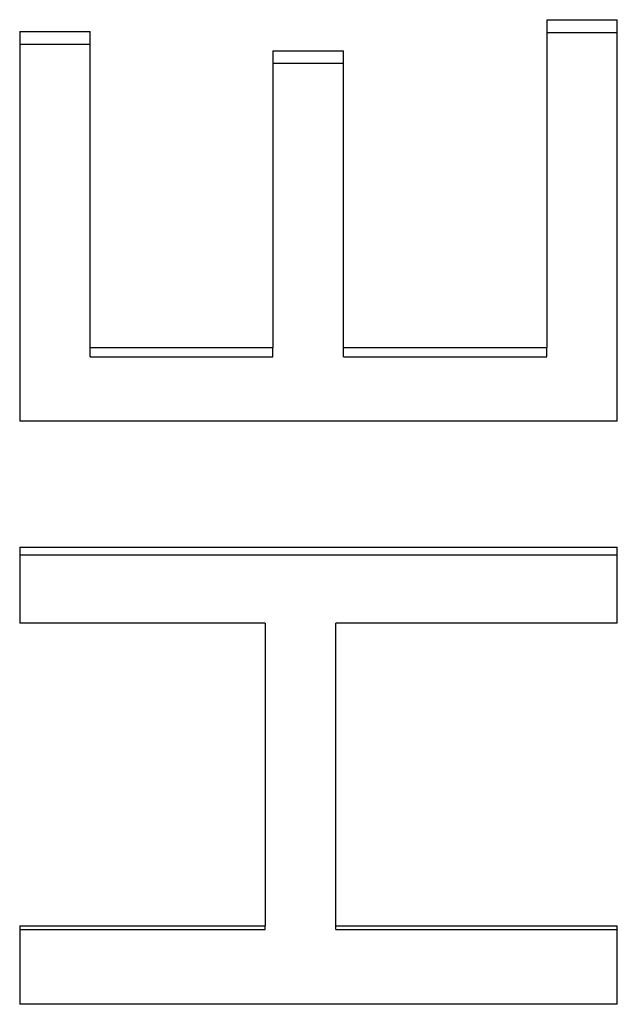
# Model space of a CAD drawing. Extents: x -0.04 to 9.89, y -1.2 to 1.2.
# Tile 8 of 10: x 0.63 to 0.87, y 0.12 to 0.52. Entities that reach past the tile are written whole.
import ezdxf

# ---------------------------------------------------------------- set-up
doc = ezdxf.new("R2010")
doc.units = 0
doc.header["$MEASUREMENT"] = 0
doc.layers.get('0').update_dxf_attribs({"linetype": 'CONTINUOUS'})

msp = doc.modelspace()

# ---------------------------------------------------------------- linework, layer by layer
for p, q in [((0.84174, 0.51516), (0.87009, 0.51516)), ((0.84174, 0.51516), (0.84174, 0.38365)), ((0.87009, 0.35407), (0.87009, 0.51516)), ((0.63009, 0.51044), (0.65845, 0.51044)), ((0.63009, 0.51044), (0.63009, 0.35407)), ((0.65845, 0.38365), (0.65845, 0.51044)), ((0.7318, 0.50272), (0.76015, 0.50272)), ((0.7318, 0.50272), (0.7318, 0.38365)), ((0.76015, 0.38365), (0.76015, 0.50272)), ((0.65845, 0.38365), (0.7318, 0.38365)), ((0.65845, 0.37982), (0.65845, 0.38365)), ((0.7318, 0.37982), (0.7318, 0.38365)), ((0.76015, 0.38365), (0.84174, 0.38365)), ((0.76015, 0.37982), (0.76015, 0.38365)), ((0.84174, 0.37982), (0.84174, 0.38365)), ((0.87009, 0.35407), (0.63009, 0.35407)), ((0.63009, 0.30346), (0.87009, 0.30346)), ((0.63009, 0.30346), (0.63009, 0.27298)), ((0.87009, 0.27298), (0.87009, 0.30346)), ((0.72869, 0.27298), (0.63009, 0.27298)), ((0.72869, 0.27298), (0.72869, 0.15152)), ((0.75704, 0.15152), (0.75704, 0.27298)), ((0.87009, 0.27298), (0.75704, 0.27298)), ((0.63009, 0.15152), (0.72869, 0.15152)), ((0.63009, 0.15152), (0.63009, 0.11998)), ((0.72869, 0.15), (0.72869, 0.15152)), ((0.75704, 0.15152), (0.87009, 0.15152)), ((0.75704, 0.15), (0.75704, 0.15152)), ((0.87009, 0.11998), (0.87009, 0.15152)), ((0.87009, 0.11998), (0.63009, 0.11998))]:
    msp.add_line(p, q)
for points, knots in [([(0.84174, 0.51), (0.84253, 0.51), (0.84331, 0.51), (0.8441, 0.51), (0.84528, 0.51), (0.84646, 0.51), (0.84764, 0.51), (0.84843, 0.51), (0.84922, 0.51), (0.85001, 0.51), (0.8504, 0.51), (0.8508, 0.51), (0.85119, 0.51), (0.85198, 0.51), (0.85276, 0.51), (0.85355, 0.51), (0.85395, 0.51), (0.85434, 0.51), (0.85473, 0.51), (0.85552, 0.51), (0.85631, 0.51), (0.8571, 0.51), (0.85749, 0.51), (0.85788, 0.51), (0.85828, 0.51), (0.85907, 0.51), (0.85985, 0.51), (0.86064, 0.51), (0.86103, 0.51), (0.86143, 0.51), (0.86182, 0.51), (0.86458, 0.51), (0.86733, 0.51), (0.87009, 0.51)], [0, 0, 0, 0, 0.00600152, 0.00600152, 0.00600152, 0.01500381, 0.01500381, 0.01500381, 0.02100534, 0.02100534, 0.02100534, 0.0240061, 0.0240061, 0.0240061, 0.03000762, 0.03000762, 0.03000762, 0.03300838, 0.03300838, 0.03300838, 0.03900991, 0.03900991, 0.03900991, 0.04201067, 0.04201067, 0.04201067, 0.0480122, 0.0480122, 0.0480122, 0.05101296, 0.05101296, 0.05101296, 0.07201829, 0.07201829, 0.07201829, 0.07201829]), ([(0.63009, 0.50534), (0.63088, 0.50534), (0.63167, 0.50534), (0.63245, 0.50534), (0.63364, 0.50534), (0.63482, 0.50534), (0.636, 0.50534), (0.63679, 0.50534), (0.63757, 0.50534), (0.63836, 0.50534), (0.63876, 0.50534), (0.63915, 0.50534), (0.63954, 0.50534), (0.64072, 0.50534), (0.64191, 0.50534), (0.64309, 0.50534), (0.64387, 0.50534), (0.64466, 0.50534), (0.64545, 0.50534), (0.64584, 0.50534), (0.64624, 0.50534), (0.64663, 0.50534), (0.64742, 0.50534), (0.64821, 0.50534), (0.64899, 0.50534), (0.64939, 0.50534), (0.64978, 0.50534), (0.65018, 0.50534), (0.65293, 0.50534), (0.65569, 0.50534), (0.65845, 0.50534)], [0, 0, 0, 0, 0.00600152, 0.00600152, 0.00600152, 0.01500381, 0.01500381, 0.01500381, 0.02100534, 0.02100534, 0.02100534, 0.0240061, 0.0240061, 0.0240061, 0.03300838, 0.03300838, 0.03300838, 0.03900991, 0.03900991, 0.03900991, 0.04201067, 0.04201067, 0.04201067, 0.0480122, 0.0480122, 0.0480122, 0.05101296, 0.05101296, 0.05101296, 0.07201829, 0.07201829, 0.07201829, 0.07201829]), ([(0.7318, 0.49769), (0.73337, 0.49769), (0.73495, 0.49769), (0.73652, 0.49769), (0.73692, 0.49769), (0.73731, 0.49769), (0.73771, 0.49769), (0.73849, 0.49769), (0.73928, 0.49769), (0.74007, 0.49769), (0.74046, 0.49769), (0.74086, 0.49769), (0.74125, 0.49769), (0.74204, 0.49769), (0.74283, 0.49769), (0.74361, 0.49769), (0.74401, 0.49769), (0.7444, 0.49769), (0.74479, 0.49769), (0.74558, 0.49769), (0.74637, 0.49769), (0.74716, 0.49769), (0.74755, 0.49769), (0.74794, 0.49769), (0.74834, 0.49769), (0.74913, 0.49769), (0.74991, 0.49769), (0.7507, 0.49769), (0.75385, 0.49769), (0.757, 0.49769), (0.76015, 0.49769)], [0, 0, 0, 0, 0.01200305, 0.01200305, 0.01200305, 0.01500381, 0.01500381, 0.01500381, 0.02100534, 0.02100534, 0.02100534, 0.0240061, 0.0240061, 0.0240061, 0.03000762, 0.03000762, 0.03000762, 0.03300838, 0.03300838, 0.03300838, 0.03900991, 0.03900991, 0.03900991, 0.04201067, 0.04201067, 0.04201067, 0.0480122, 0.0480122, 0.0480122, 0.07201829, 0.07201829, 0.07201829, 0.07201829])]:
    msp.add_open_spline(points, degree=3, knots=knots)
for points in [[(0.65845, 0.37982), (0.6829, 0.37982), (0.70735, 0.37982), (0.7318, 0.37982)], [(0.76015, 0.37982), (0.78735, 0.37982), (0.81454, 0.37982), (0.84174, 0.37982)], [(0.63009, 0.30043), (0.71009, 0.30043), (0.79009, 0.30043), (0.87009, 0.30043)], [(0.63009, 0.15), (0.66296, 0.15), (0.69582, 0.15), (0.72869, 0.15)], [(0.75704, 0.15), (0.79473, 0.15), (0.83241, 0.15), (0.87009, 0.15)]]:
    msp.add_open_spline(points, degree=3)

doc.saveas('drawing.dxf')
